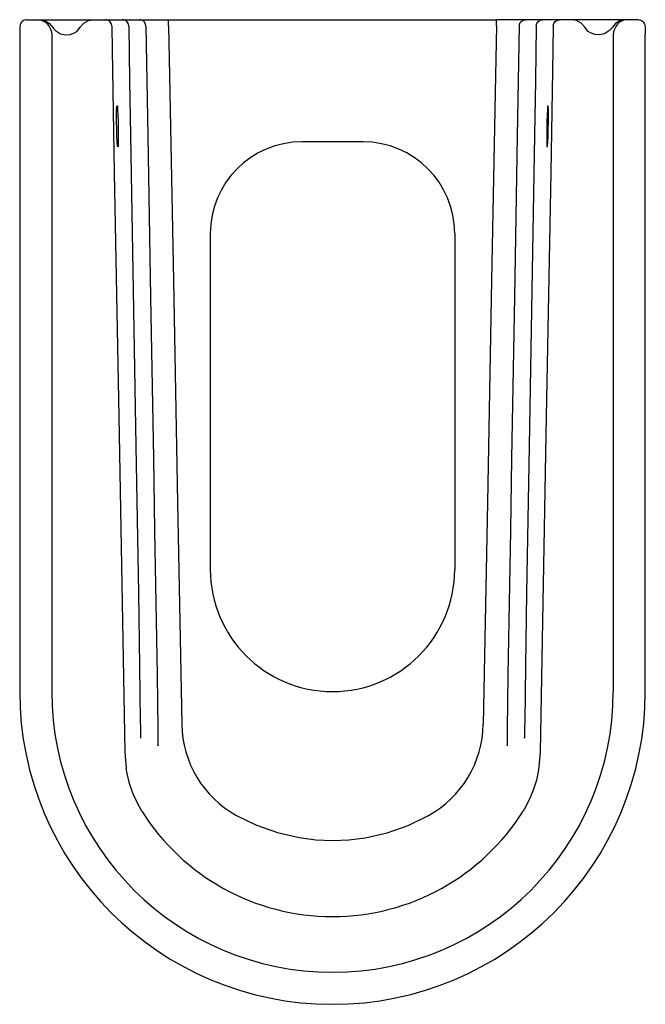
# Model space of a CAD drawing. Header units: millimetres. Extents: x 5031.264 to 5031.469, y 2394.294 to 2394.616.
import ezdxf

# ---------------------------------------------------------------- set-up
doc = ezdxf.new("R2010")
doc.units = ezdxf.units.MM
doc.layers.add('SANINDUSA', color=3, linetype='Continuous')

msp = doc.modelspace()

# ---------------------------------------------------------------- linework, layer by layer
at = {"layer": 'SANINDUSA'}
for p, q in [((5031.266277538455, 2394.615962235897), (5031.269913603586, 2394.615962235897)), ((5031.269913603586, 2394.615962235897), (5031.270703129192, 2394.615962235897)), ((5031.270703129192, 2394.615962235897), (5031.288197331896, 2394.615962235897)), ((5031.288264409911, 2394.615962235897), (5031.289252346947, 2394.615962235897)), ((5031.289252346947, 2394.615962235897), (5031.292250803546, 2394.615962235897)), ((5031.292250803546, 2394.615962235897), (5031.294712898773, 2394.615962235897)), ((5031.294712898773, 2394.615962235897), (5031.295365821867, 2394.615962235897)), ((5031.295365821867, 2394.615962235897), (5031.297807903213, 2394.615962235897)), ((5031.297327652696, 2394.615962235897), (5031.297632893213, 2394.615962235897)), ((5031.297807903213, 2394.615962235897), (5031.300300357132, 2394.615962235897)), ((5031.300300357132, 2394.615962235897), (5031.300953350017, 2394.615962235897)), ((5031.300953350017, 2394.615962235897), (5031.303395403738, 2394.615962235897)), ((5031.303395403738, 2394.615962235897), (5031.30586540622, 2394.615962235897)), ((5031.30586540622, 2394.615962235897), (5031.312861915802, 2394.615962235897)), ((5031.312861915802, 2394.615962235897), (5031.420201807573, 2394.615962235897)), ((5031.312861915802, 2394.613962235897), (5031.312861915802, 2394.615962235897)), ((5031.427198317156, 2394.615962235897), (5031.420201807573, 2394.615962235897)), ((5031.420201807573, 2394.613962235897), (5031.420201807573, 2394.615962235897)), ((5031.429668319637, 2394.615962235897), (5031.427198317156, 2394.615962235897)), ((5031.432110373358, 2394.615962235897), (5031.429668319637, 2394.615962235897)), ((5031.432763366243, 2394.615962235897), (5031.432110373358, 2394.615962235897)), ((5031.435255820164, 2394.615962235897), (5031.432763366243, 2394.615962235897)), ((5031.437697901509, 2394.615962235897), (5031.435255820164, 2394.615962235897)), ((5031.435736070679, 2394.615962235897), (5031.435430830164, 2394.615962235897)), ((5031.438350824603, 2394.615962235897), (5031.437697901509, 2394.615962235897)), ((5031.440812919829, 2394.615962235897), (5031.438350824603, 2394.615962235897)), ((5031.443811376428, 2394.615962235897), (5031.440812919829, 2394.615962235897)), ((5031.444799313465, 2394.615962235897), (5031.443811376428, 2394.615962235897)), ((5031.462360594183, 2394.615962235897), (5031.444866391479, 2394.615962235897)), ((5031.463150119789, 2394.615962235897), (5031.462360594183, 2394.615962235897)), ((5031.46678618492, 2394.615962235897), (5031.463150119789, 2394.615962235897)), ((5031.264131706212, 2394.610962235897), (5031.264131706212, 2394.395962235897)), ((5031.274627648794, 2394.610962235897), (5031.274627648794, 2394.395962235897)), ((5031.458436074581, 2394.610962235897), (5031.458436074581, 2394.395962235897)), ((5031.468932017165, 2394.395962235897), (5031.468932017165, 2394.610962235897)), ((5031.29596969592, 2394.587790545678), (5031.296096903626, 2394.587627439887)), ((5031.437093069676, 2394.587795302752), (5031.43696681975, 2394.587627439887)), ((5031.376531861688, 2394.575962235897), (5031.356531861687, 2394.575962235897)), ((5031.326531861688, 2394.545962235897), (5031.326531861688, 2394.435962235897)), ((5031.406531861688, 2394.545962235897), (5031.406531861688, 2394.435962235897))]:
    msp.add_line(p, q, dxfattribs=at)
at = {"layer": 'SANINDUSA', "flags": 128}
for points in [[(5031.266277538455, 2394.615962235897), (5031.265546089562, 2394.615824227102), (5031.265032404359, 2394.615529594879), (5031.264684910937, 2394.615178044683), (5031.26446604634, 2394.614825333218), (5031.264347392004, 2394.614527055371), (5031.264290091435, 2394.614308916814), (5031.264251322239, 2394.614089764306), (5031.264206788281, 2394.613667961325), (5031.264167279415, 2394.612967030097), (5031.264141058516, 2394.612037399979), (5031.264131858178, 2394.611101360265), (5031.264131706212, 2394.610962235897)], [(5031.269913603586, 2394.615962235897), (5031.270833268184, 2394.615866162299), (5031.271717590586, 2394.61558163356), (5031.27253258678, 2394.615119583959), (5031.273246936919, 2394.614497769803), (5031.273833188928, 2394.613740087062), (5031.274268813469, 2394.612875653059), (5031.274537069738, 2394.611937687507), (5031.274627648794, 2394.610962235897)], [(5031.270703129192, 2394.615962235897), (5031.270725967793, 2394.615962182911), (5031.272517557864, 2394.615615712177), (5031.273937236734, 2394.614752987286), (5031.275002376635, 2394.613454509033)], [(5031.283935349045, 2394.613465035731), (5031.285139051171, 2394.614865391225), (5031.286608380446, 2394.615680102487), (5031.288264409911, 2394.615962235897)], [(5031.294249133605, 2394.613998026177), (5031.294204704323, 2394.614383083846), (5031.294086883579, 2394.614752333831), (5031.293900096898, 2394.615091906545), (5031.29365136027, 2394.615389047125), (5031.293350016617, 2394.615632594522), (5031.293007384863, 2394.615813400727), (5031.292636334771, 2394.615924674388), (5031.292250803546, 2394.615962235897)], [(5031.299806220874, 2394.613998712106), (5031.299761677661, 2394.614383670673), (5031.299643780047, 2394.614752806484), (5031.299456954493, 2394.615092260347), (5031.29920821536, 2394.615389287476), (5031.29890690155, 2394.615632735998), (5031.298564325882, 2394.615813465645), (5031.298193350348, 2394.615924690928), (5031.297807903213, 2394.615962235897)], [(5031.305393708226, 2394.613999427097), (5031.305349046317, 2394.614384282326), (5031.305231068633, 2394.61475329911), (5031.305044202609, 2394.615092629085), (5031.304795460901, 2394.615389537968), (5031.304494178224, 2394.61563288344), (5031.304151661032, 2394.615813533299), (5031.303780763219, 2394.615924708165), (5031.303395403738, 2394.615962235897)], [(5031.427670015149, 2394.613999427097), (5031.427714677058, 2394.614384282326), (5031.427832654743, 2394.61475329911), (5031.428019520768, 2394.615092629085), (5031.428268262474, 2394.615389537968), (5031.428569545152, 2394.61563288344), (5031.428912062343, 2394.615813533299), (5031.429282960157, 2394.615924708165), (5031.429668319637, 2394.615962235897)], [(5031.433257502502, 2394.613998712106), (5031.433302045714, 2394.614383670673), (5031.433419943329, 2394.614752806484), (5031.433606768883, 2394.615092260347), (5031.433855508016, 2394.615389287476), (5031.434156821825, 2394.615632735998), (5031.434499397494, 2394.615813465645), (5031.434870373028, 2394.615924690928), (5031.435255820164, 2394.615962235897)], [(5031.43881458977, 2394.613998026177), (5031.438859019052, 2394.614383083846), (5031.438976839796, 2394.614752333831), (5031.439163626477, 2394.615091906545), (5031.439412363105, 2394.615389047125), (5031.439713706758, 2394.615632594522), (5031.440056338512, 2394.615813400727), (5031.440427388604, 2394.615924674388), (5031.440812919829, 2394.615962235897)], [(5031.44912837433, 2394.613465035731), (5031.447924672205, 2394.614865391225), (5031.44645534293, 2394.615680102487), (5031.444799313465, 2394.615962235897)], [(5031.462360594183, 2394.615962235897), (5031.462337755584, 2394.615962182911), (5031.460546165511, 2394.615615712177), (5031.459126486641, 2394.614752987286), (5031.458061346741, 2394.613454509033)], [(5031.463150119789, 2394.615962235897), (5031.462230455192, 2394.615866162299), (5031.461346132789, 2394.61558163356), (5031.460531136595, 2394.615119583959), (5031.459816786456, 2394.614497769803), (5031.459230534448, 2394.613740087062), (5031.458794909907, 2394.612875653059), (5031.458526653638, 2394.611937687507), (5031.458436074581, 2394.610962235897)], [(5031.46678618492, 2394.615962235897), (5031.467517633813, 2394.615824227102), (5031.468031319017, 2394.615529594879), (5031.468378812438, 2394.615178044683), (5031.468597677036, 2394.614825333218), (5031.468716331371, 2394.614527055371), (5031.46877363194, 2394.614308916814), (5031.468812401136, 2394.614089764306), (5031.468856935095, 2394.613667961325), (5031.46889644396, 2394.612967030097), (5031.46892266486, 2394.612037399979), (5031.468931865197, 2394.611101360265), (5031.468932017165, 2394.610962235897)], [(5031.275002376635, 2394.613454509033), (5031.275094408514, 2394.613301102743), (5031.275142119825, 2394.613227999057), (5031.275302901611, 2394.613005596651), (5031.275774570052, 2394.612488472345), (5031.275885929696, 2394.612386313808)], [(5031.275885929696, 2394.612386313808), (5031.277535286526, 2394.61136367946), (5031.279123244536, 2394.610987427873), (5031.280633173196, 2394.611081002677), (5031.282116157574, 2394.611647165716), (5031.282785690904, 2394.612110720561)], [(5031.282785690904, 2394.612110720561), (5031.283411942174, 2394.612725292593), (5031.283935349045, 2394.613465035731)], [(5031.294249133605, 2394.613998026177), (5031.29439302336, 2394.605963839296), (5031.295109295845, 2394.565970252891), (5031.296541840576, 2394.485983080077), (5031.298507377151, 2394.376235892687)], [(5031.299806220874, 2394.613998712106), (5031.300121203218, 2394.595969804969), (5031.300431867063, 2394.578186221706)], [(5031.305393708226, 2394.613999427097), (5031.305715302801, 2394.595969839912), (5031.306039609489, 2394.577786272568)], [(5031.312861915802, 2394.613962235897), (5031.313064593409, 2394.603166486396), (5031.314428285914, 2394.530528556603), (5031.315791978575, 2394.457890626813), (5031.317155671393, 2394.385252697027)], [(5031.420201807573, 2394.613962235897), (5031.419999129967, 2394.603166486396), (5031.418635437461, 2394.530528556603), (5031.4172717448, 2394.457890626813), (5031.415908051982, 2394.385252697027)], [(5031.427670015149, 2394.613999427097), (5031.427348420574, 2394.595969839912), (5031.427024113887, 2394.577786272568)], [(5031.433257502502, 2394.613998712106), (5031.432942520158, 2394.595969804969), (5031.432631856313, 2394.578186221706)], [(5031.43881458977, 2394.613998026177), (5031.438670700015, 2394.605963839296), (5031.437954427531, 2394.565970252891), (5031.436521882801, 2394.485983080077), (5031.434556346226, 2394.376235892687)], [(5031.450278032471, 2394.612110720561), (5031.449651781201, 2394.612725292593), (5031.44912837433, 2394.613465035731)], [(5031.45717779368, 2394.612386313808), (5031.455528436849, 2394.61136367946), (5031.453940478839, 2394.610987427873), (5031.452430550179, 2394.611081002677), (5031.450947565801, 2394.611647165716), (5031.450278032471, 2394.612110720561)], [(5031.458061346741, 2394.613454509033), (5031.457969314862, 2394.613301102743), (5031.457921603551, 2394.613227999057), (5031.457760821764, 2394.613005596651), (5031.457289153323, 2394.612488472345), (5031.45717779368, 2394.612386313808)], [(5031.296268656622, 2394.574346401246), (5031.296139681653, 2394.574641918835), (5031.296044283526, 2394.575972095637), (5031.295958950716, 2394.577870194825), (5031.295893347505, 2394.580121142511), (5031.295854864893, 2394.582469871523), (5031.295847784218, 2394.584651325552), (5031.295872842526, 2394.586420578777), (5031.295927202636, 2394.587579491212), (5031.29596969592, 2394.587790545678)], [(5031.296096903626, 2394.587627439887), (5031.296193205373, 2394.586508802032), (5031.296282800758, 2394.584767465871), (5031.296355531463, 2394.582600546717), (5031.296403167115, 2394.580253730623), (5031.296420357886, 2394.577992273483), (5031.296405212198, 2394.576070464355), (5031.296359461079, 2394.574703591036)], [(5031.43696681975, 2394.587627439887), (5031.436870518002, 2394.586508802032), (5031.436780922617, 2394.584767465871), (5031.436708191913, 2394.582600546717), (5031.43666055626, 2394.580253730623), (5031.43664336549, 2394.577992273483), (5031.436658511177, 2394.576070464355), (5031.436704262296, 2394.574703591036)], [(5031.436852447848, 2394.574178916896), (5031.436924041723, 2394.574641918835), (5031.43701943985, 2394.575972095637), (5031.437104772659, 2394.577870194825), (5031.437170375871, 2394.580121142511), (5031.437208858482, 2394.582469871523), (5031.437215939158, 2394.584651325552), (5031.437190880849, 2394.586420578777), (5031.43713652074, 2394.587579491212), (5031.437093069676, 2394.587795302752)], [(5031.300431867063, 2394.578186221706), (5031.30131669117, 2394.527260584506), (5031.302187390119, 2394.476345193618), (5031.302592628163, 2394.452299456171), (5031.302988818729, 2394.428263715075), (5031.303367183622, 2394.40425757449), (5031.303502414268, 2394.395252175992), (5031.303622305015, 2394.386294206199), (5031.303648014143, 2394.384051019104), (5031.303664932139, 2394.381863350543), (5031.303664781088, 2394.381011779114), (5031.303661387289, 2394.380810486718), (5031.303657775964, 2394.380736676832), (5031.303653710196, 2394.380717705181)], [(5031.306039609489, 2394.577786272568), (5031.306974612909, 2394.525078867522), (5031.307894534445, 2394.472382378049), (5031.308301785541, 2394.448707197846), (5031.3087001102, 2394.425041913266), (5031.309080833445, 2394.401405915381), (5031.309217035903, 2394.3925393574), (5031.309338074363, 2394.383719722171), (5031.309364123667, 2394.381511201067), (5031.309381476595, 2394.379357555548), (5031.309381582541, 2394.378518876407), (5031.309378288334, 2394.378320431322), (5031.309374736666, 2394.378247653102), (5031.309370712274, 2394.378229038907)], [(5031.427024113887, 2394.577786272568), (5031.426089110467, 2394.525078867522), (5031.425169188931, 2394.472382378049), (5031.424761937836, 2394.448707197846), (5031.424363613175, 2394.425041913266), (5031.42398288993, 2394.401405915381), (5031.423846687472, 2394.3925393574), (5031.423725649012, 2394.383719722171), (5031.423699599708, 2394.381511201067), (5031.42368224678, 2394.379357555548), (5031.423682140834, 2394.378518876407), (5031.423685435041, 2394.378320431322), (5031.42368898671, 2394.378247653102), (5031.423693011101, 2394.378229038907)], [(5031.432631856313, 2394.578186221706), (5031.431747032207, 2394.527260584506), (5031.430876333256, 2394.476345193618), (5031.430471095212, 2394.452299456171), (5031.430074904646, 2394.428263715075), (5031.429696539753, 2394.40425757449), (5031.429561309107, 2394.395252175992), (5031.429441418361, 2394.386294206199), (5031.429415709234, 2394.384051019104), (5031.429398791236, 2394.381863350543), (5031.429398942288, 2394.381011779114), (5031.429402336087, 2394.380810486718), (5031.429405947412, 2394.380736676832), (5031.429410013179, 2394.380717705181)], [(5031.296359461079, 2394.574703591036), (5031.296322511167, 2394.574361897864), (5031.296268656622, 2394.574346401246)], [(5031.436704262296, 2394.574703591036), (5031.436798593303, 2394.574194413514), (5031.436852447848, 2394.574178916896)], [(5031.429410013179, 2394.380717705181), (5031.429410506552, 2394.380744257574), (5031.429411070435, 2394.380770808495), (5031.429411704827, 2394.380797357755), (5031.42941240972, 2394.380823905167), (5031.429413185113, 2394.380850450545), (5031.429414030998, 2394.380876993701), (5031.429414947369, 2394.380903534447), (5031.429415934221, 2394.380930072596)], [(5031.298507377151, 2394.376235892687), (5031.298619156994, 2394.374932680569), (5031.298997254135, 2394.370930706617)], [(5031.309370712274, 2394.378229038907), (5031.309370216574, 2394.378255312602), (5031.309369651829, 2394.378281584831), (5031.309369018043, 2394.378307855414), (5031.309368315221, 2394.378334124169), (5031.309367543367, 2394.378360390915), (5031.309366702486, 2394.37838665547), (5031.309365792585, 2394.378412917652), (5031.309364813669, 2394.37843917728)], [(5031.423693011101, 2394.378229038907), (5031.423693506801, 2394.378255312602), (5031.423694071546, 2394.378281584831), (5031.423694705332, 2394.378307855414), (5031.423695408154, 2394.378334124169), (5031.423696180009, 2394.378360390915), (5031.423697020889, 2394.37838665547), (5031.423697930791, 2394.378412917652), (5031.423698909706, 2394.37843917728)], [(5031.434556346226, 2394.376235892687), (5031.434444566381, 2394.374932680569), (5031.434010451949, 2394.370337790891)], [(5031.304131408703, 2394.356836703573), (5031.302562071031, 2394.359602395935), (5031.3011827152, 2394.362657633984), (5031.300075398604, 2394.365863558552), (5031.299262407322, 2394.369173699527), (5031.298997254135, 2394.370930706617)], [(5031.434010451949, 2394.370337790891), (5031.43329448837, 2394.366963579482), (5031.432271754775, 2394.363684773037), (5031.43095220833, 2394.360521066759), (5031.429356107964, 2394.357521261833), (5031.428952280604, 2394.356826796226)], [(5031.335114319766, 2394.355348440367), (5031.341642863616, 2394.352187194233), (5031.34850517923, 2394.349766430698), (5031.355572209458, 2394.348131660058), (5031.361032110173, 2394.347430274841), (5031.366531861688, 2394.347195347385), (5031.371917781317, 2394.347420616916), (5031.377266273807, 2394.348093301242), (5031.384411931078, 2394.349724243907), (5031.391350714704, 2394.352158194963), (5031.39794940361, 2394.355348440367)]]:
    msp.add_lwpolyline(points, dxfattribs=at)
at = {"layer": 'SANINDUSA'}
for centre, radius, start, end in [((5031.356531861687, 2394.545962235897), 0.03, 90, 180), ((5031.376531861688, 2394.545962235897), 0.02999999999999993, 0, 90), ((5031.366531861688, 2394.435962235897), 0.04, 180, 0), ((5031.366531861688, 2394.395962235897), 0.1024001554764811, 180, 0), ((5031.366531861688, 2394.395962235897), 0.09190421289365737, 180, 0), ((5031.352118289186, 2394.385904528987), 0.03496869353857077, 181.0680806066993, 240.9047693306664), ((5031.38094543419, 2394.385904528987), 0.03496869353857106, 299.0952306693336, 358.9319193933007), ((5031.366531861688, 2394.395962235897), 0.07367422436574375, 212.0862868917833, 327.9137131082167)]:
    msp.add_arc(centre, radius, start, end, dxfattribs=at)

doc.saveas('drawing.dxf')
